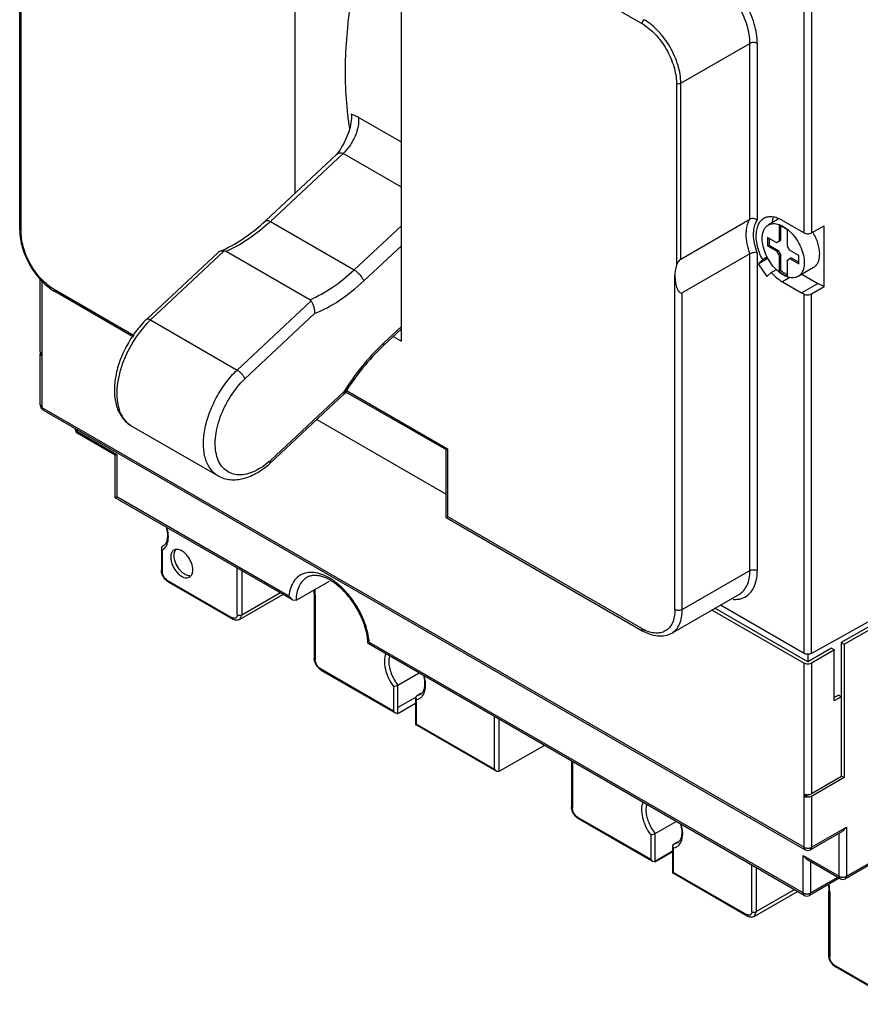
# Model space of a CAD drawing. Header units: millimetres. Extents: x 20 to 157, y 25 to 223.
# Tile 1 of 6: x 20 to 101, y 25 to 119. Entities that reach past the tile are written whole.
import ezdxf

# ---------------------------------------------------------------- set-up
doc = ezdxf.new("R2010")
doc.units = ezdxf.units.MM
doc.header["$LTSCALE"] = 16.09879
doc.layers.get('0').update_dxf_attribs({"linetype": 'CONTINUOUS'})

msp = doc.modelspace()

# ---------------------------------------------------------------- linework, layer by layer
at = {"color": 7, "linetype": 'Continuous'}
for p, q in [((23.667, 151.656), (80.198, 119.019)), ((46.806, 131.823), (46.806, 102.669)), ((20.488, 98.915), (20.488, 131.063)), ((20.341, 99.118), (20.341, 129.851)), ((57.059, 88.431), (57.059, 125.903)), ((95.809, 98.86), (95.809, 123.669)), ((96.516, 123.669), (96.516, 98.86)), ((83.943, 113.269), (90.59, 117.106)), ((90.59, 100.18), (90.59, 117.106)), ((91.297, 117.106), (91.297, 100.077)), ((83.518, 113.267), (83.518, 95.748)), ((83.943, 96.343), (83.943, 113.269)), ((57.059, 107.592), (52.934, 109.974)), ((43.986, 100.028), (50.806, 106.413)), ((51.455, 106.506), (44.459, 99.957)), ((51.156, 106.847), (50.806, 106.413)), ((57.059, 103.271), (51.455, 106.506)), ((44.459, 99.957), (52.52, 95.303)), ((52.52, 95.303), (57.059, 99.552)), ((83.943, 96.343), (90.59, 100.18)), ((93.309, 100.175), (92.363, 99.629)), ((93.395, 99.593), (93.395, 98.056)), ((93.537, 99.533), (93.537, 98.137)), ((93.723, 100.064), (95.809, 98.86)), ((96.516, 98.86), (97.718, 99.554)), ((97.718, 93.691), (97.718, 99.554)), ((20.488, 98.914), (20.341, 99.118)), ((94.191, 97.596), (94.191, 99.133)), ((53.437, 94.236), (57.059, 97.627)), ((93.181, 97.913), (92.291, 98.427)), ((92.291, 98.427), (92.291, 97.61)), ((92.291, 97.61), (92.432, 97.692)), ((92.432, 98.345), (92.432, 97.692)), ((92.432, 97.692), (93.322, 97.178)), ((93.322, 97.994), (93.181, 97.913)), ((93.395, 98.056), (93.537, 98.137)), ((32.538, 90.544), (39.42, 96.986)), ((40.024, 97.139), (32.914, 90.484)), ((39.592, 97.095), (40.024, 97.139)), ((48.258, 92.434), (40.197, 97.088)), ((90.59, 96.841), (84.084, 93.085)), ((90.59, 66.361), (90.59, 96.841)), ((91.297, 96.944), (91.297, 66.358)), ((92.291, 97.61), (93.181, 97.096)), ((93.181, 97.096), (93.322, 97.178)), ((93.537, 96.787), (93.395, 96.705)), ((93.395, 96.705), (93.395, 95.168)), ((93.537, 96.787), (93.537, 95.25)), ((95.296, 96.692), (94.406, 97.206)), ((95.296, 95.875), (95.296, 96.692)), ((91.384, 95.894), (92.346, 96.45)), ((91.793, 96.285), (91.384, 95.894)), ((91.384, 95.894), (92.231, 94.668)), ((92.268, 96.559), (91.793, 96.285)), ((94.191, 94.709), (94.191, 96.246)), ((94.547, 96.471), (94.406, 96.389)), ((94.406, 96.389), (95.296, 95.875)), ((94.547, 96.471), (95.296, 96.038)), ((92.231, 94.668), (92.64, 95.059)), ((92.64, 95.059), (93.133, 95.343)), ((93.395, 95.168), (93.537, 95.25)), ((96.709, 95.53), (95.224, 94.673)), ((95.581, 94.879), (97.121, 93.99)), ((22.317, 87.423), (22.317, 94.417)), ((22.464, 94.263), (22.464, 82.073)), ((83.377, 62.606), (83.377, 94.755)), ((94.437, 94.569), (93.723, 94.156)), ((93.723, 94.156), (95.566, 93.092)), ((95.566, 93.092), (97.121, 93.99)), ((97.718, 93.691), (97.121, 93.99)), ((23.77, 93.18), (23.666, 93.409)), ((31.369, 88.962), (23.667, 93.408)), ((31.281, 88.843), (23.77, 93.18)), ((84.084, 62.605), (84.084, 93.085)), ((95.809, 92.97), (95.566, 93.092)), ((95.809, 58.389), (95.809, 92.97)), ((96.513, 58.382), (96.516, 92.997)), ((96.516, 92.997), (97.718, 93.691)), ((41.258, 85.667), (48.368, 92.322)), ((41.999, 84.82), (48.697, 91.091)), ((32.538, 90.544), (32.537, 90.542)), ((32.914, 90.484), (41.258, 85.667)), ((55.323, 87.999), (57.059, 89.624)), ((57.059, 89.863), (55.342, 88.256)), ((55.342, 88.256), (55.323, 87.999)), ((56.271, 88.886), (57.059, 88.431)), ((22.4, 87.019), (22.4, 87.264)), ((22.317, 82.277), (22.317, 87.178)), ((51.512, 83.551), (44.47, 76.959)), ((51.573, 83.37), (51.512, 83.551)), ((51.692, 83.58), (61.356, 78.001)), ((51.791, 83.692), (61.502, 78.086)), ((44.445, 76.696), (51.566, 83.362)), ((51.566, 83.362), (51.573, 83.37)), ((22.317, 82.277), (22.464, 82.073)), ((22.464, 82.073), (22.567, 81.844)), ((22.464, 82.073), (95.809, 39.728)), ((22.567, 81.844), (95.912, 39.499)), ((48.937, 80.901), (61.356, 73.731)), ((25.676, 79.973), (25.676, 80.049)), ((25.676, 79.973), (25.822, 79.768)), ((25.822, 79.973), (25.822, 79.768)), ((25.822, 79.768), (25.926, 79.54)), ((25.822, 79.768), (29.676, 77.544)), ((31.078, 80.305), (39.422, 75.488)), ((29.53, 77.459), (25.926, 79.54)), ((61.356, 78.001), (61.502, 78.086)), ((61.356, 71.48), (61.356, 78.001)), ((61.502, 78.086), (61.502, 71.565)), ((29.53, 77.459), (29.676, 77.544)), ((29.53, 73.377), (29.53, 77.459)), ((29.676, 77.544), (29.676, 73.461)), ((44.445, 76.696), (44.47, 76.959)), ((44.443, 76.694), (44.445, 76.696)), ((29.53, 73.377), (29.676, 73.461)), ((46.58, 63.533), (29.53, 73.377)), ((46.246, 63.895), (29.676, 73.461)), ((61.356, 71.48), (61.502, 71.565)), ((61.356, 71.48), (80.302, 60.542)), ((80.198, 60.771), (61.502, 71.565)), ((117.835, 70.084), (99.379, 59.428)), ((99.662, 59.265), (118.118, 69.92)), ((33.969, 68.524), (33.969, 66.4)), ((34.056, 68.677), (34.124, 68.716)), ((34.057, 68.678), (34.126, 68.714)), ((34.057, 68.327), (34.057, 66.278)), ((41.273, 62.112), (41.273, 66.597)), ((41.697, 66.352), (41.697, 62.112)), ((84.084, 62.605), (90.59, 66.361)), ((34.552, 65.42), (40.778, 61.826)), ((34.614, 65.283), (40.84, 61.689)), ((46.93, 63.5), (50.141, 65.353)), ((41.49, 61.654), (45.662, 64.063)), ((41.697, 62.112), (45.369, 64.232)), ((46.246, 63.895), (46.58, 63.533)), ((46.58, 63.533), (46.93, 63.5)), ((48.68, 64.112), (48.68, 57.907)), ((48.768, 63.99), (48.768, 57.784)), ((89.556, 64.075), (83.05, 60.319)), ((106.38, 63.878), (96.513, 58.382)), ((86.943, 62.567), (95.809, 57.448)), ((96.162, 57.571), (87.226, 62.73)), ((95.809, 58.389), (87.758, 63.037)), ((41.697, 62.112), (41.49, 61.654)), ((80.199, 60.77), (80.302, 60.542)), ((53.85, 59.335), (53.85, 59.336)), ((95.824, 35.102), (53.85, 59.335)), ((95.72, 35.331), (53.977, 59.431)), ((98.454, 58.894), (96.162, 57.571)), ((98.454, 58.894), (98.737, 58.731)), ((99.379, 59.428), (99.662, 59.265)), ((99.379, 59.428), (99.379, 54.223)), ((99.662, 59.265), (99.662, 46.446)), ((96.162, 58.306), (96.162, 57.571)), ((98.737, 58.731), (96.516, 57.448)), ((98.707, 58.55), (98.737, 58.731)), ((98.707, 53.815), (98.707, 58.55)), ((49.263, 56.927), (56.31, 52.859)), ((95.809, 39.728), (95.809, 57.448)), ((96.516, 57.448), (96.516, 44.874)), ((49.325, 56.79), (56.522, 52.635)), ((56.734, 55.337), (58.755, 56.504)), ((56.31, 55.2), (56.31, 52.859)), ((56.734, 53.183), (56.734, 55.337)), ((58.414, 54.153), (56.734, 53.183)), ((58.502, 54.316), (58.414, 54.153)), ((58.414, 54.153), (58.502, 53.935)), ((58.414, 54.153), (58.414, 51.542)), ((58.502, 54.316), (58.943, 54.571)), ((58.502, 54.316), (58.868, 54.429)), ((99.131, 54.386), (98.707, 54.141)), ((99.414, 54.223), (98.707, 53.815)), ((99.131, 54.386), (99.414, 54.223)), ((99.414, 46.548), (99.414, 54.223)), ((56.721, 52.621), (58.414, 53.598)), ((58.502, 51.593), (58.502, 53.935)), ((56.649, 52.594), (56.522, 52.634)), ((66.021, 47.252), (66.021, 52.308)), ((58.414, 51.542), (58.502, 51.593)), ((66.234, 47.028), (58.414, 51.542)), ((58.502, 51.593), (66.021, 47.252)), ((66.446, 52.063), (66.446, 47.007)), ((70.825, 49.535), (66.446, 47.007)), ((73.429, 48.032), (73.429, 43.618)), ((73.517, 47.981), (73.517, 43.496)), ((66.234, 47.028), (66.021, 47.252)), ((66.446, 47.007), (66.234, 47.028)), ((99.414, 46.548), (96.516, 44.874)), ((99.662, 46.446), (96.516, 44.629)), ((99.432, 46.579), (99.662, 46.446)), ((99.874, 36.934), (115.006, 45.67)), ((95.886, 44.838), (95.886, 44.593)), ((96.247, 44.801), (95.886, 44.593)), ((96.516, 44.629), (96.516, 39.728)), ((114.653, 45.297), (99.771, 36.705)), ((74.012, 42.639), (81.047, 38.577)), ((74.074, 42.501), (81.259, 38.353)), ((81.471, 41.055), (83.492, 42.222)), ((81.047, 40.919), (81.047, 38.577)), ((81.47, 38.372), (81.471, 41.055)), ((99.521, 41.294), (96.412, 39.499)), ((96.516, 39.728), (99.874, 41.667)), ((99.167, 36.934), (99.167, 41.09)), ((99.521, 41.294), (99.874, 41.667)), ((99.874, 41.667), (99.874, 36.934)), ((83.239, 40.035), (83.151, 39.871)), ((83.151, 39.871), (83.239, 39.653)), ((83.151, 39.871), (83.151, 37.261)), ((83.239, 40.035), (83.68, 40.289)), ((83.239, 40.035), (83.605, 40.148)), ((83.151, 39.342), (81.47, 38.372)), ((81.47, 38.333), (83.151, 39.303)), ((83.239, 37.312), (83.239, 39.653)), ((95.72, 38.924), (99.167, 36.934)), ((96.074, 38.551), (95.72, 38.924)), ((95.72, 35.331), (95.72, 38.924)), ((95.912, 39.499), (95.809, 39.728)), ((96.516, 39.728), (96.412, 39.499)), ((81.259, 38.353), (81.047, 38.577)), ((81.451, 38.323), (81.259, 38.353)), ((90.77, 33.535), (90.77, 38.02)), ((99.271, 36.705), (96.074, 38.551)), ((96.427, 38.347), (96.427, 35.331)), ((83.151, 37.261), (83.239, 37.312)), ((90.337, 33.112), (83.151, 37.261)), ((83.239, 37.312), (90.275, 33.249)), ((91.195, 37.775), (91.195, 33.535)), ((99.185, 36.754), (96.324, 35.102)), ((96.427, 35.331), (99.039, 36.839)), ((99.271, 36.705), (99.167, 36.934)), ((99.874, 36.934), (99.771, 36.705)), ((90.987, 33.077), (95.16, 35.486)), ((91.195, 33.535), (94.867, 35.655)), ((95.824, 35.102), (95.72, 35.331)), ((96.427, 35.331), (96.324, 35.102)), ((98.178, 29.33), (98.178, 35.535)), ((98.266, 35.413), (98.266, 29.207)), ((91.195, 33.535), (90.987, 33.077)), ((104.993, 24.752), (98.761, 28.35)), ((105.055, 24.615), (98.823, 28.213))]:
    msp.add_line(p, q, dxfattribs=at)
for centre, radius, start, end in [((83.258, 113.847), 31.587, 186.56475, 188.94068), ((31.571, 113.724), 18.859, 312.13368, 313.11143), ((93.463, 97.724), 0.338, 120.04439, 131.03697), ((94.772, 97.716), 1.707, 201.27605, 216.28192), ((94.913, 97.797), 1.707, 201.27605, 216.28192), ((92.815, 96.586), 1.707, 21.27605, 36.28192), ((94.124, 96.577), 0.338, 300.04439, 311.03697), ((95.937, 98.196), 4.014, 224.88395, 226.56805), ((95.064, 96.898), 2.231, 243.48107, 246.97476), ((39.563, 83.635), 9.545, 134.15292, 135.16258), ((69.223, 73.427), 20.312, 133.11037, 133.65693), ((22.564, 87.462), 0.256, 214.63992, 219.6003), ((22.817, 82.277), 0.5, 180, 240.00056), ((26.176, 79.973), 0.5, 180, 240.00056), ((39.354, 82.695), 7.686, 310.46514, 311.72853), ((33.601, 69.132), 0.925, 299.51316, 304.06659), ((33.578, 69.165), 0.965, 304.12935, 314.17656), ((43.063, 63.962), 5.706, 3.76876, 5.52159), ((43.652, 64.107), 5.028, 0.06328, 3.74107), ((43.273, 63.976), 5.495, 2.54164, 3.76366), ((43.574, 63.988), 5.194, 0.01635, 2.55394), ((41.011, 61.993), 0.233, 300.00746, 304.93303), ((45.092, 58.219), 8.997, 21.79059, 22.04012), ((82.225, 64.279), 4.051, 239.98292, 242.75368), ((58.311, 54.94), 1.023, 280.76874, 281.71232), ((58.318, 54.907), 0.99, 281.67769, 290.57506), ((83.047, 40.658), 1.023, 280.76874, 281.71232), ((83.055, 40.626), 0.99, 281.67769, 290.57506), ((96.162, 39.932), 0.5, 240.00056, 299.99985), ((99.521, 37.138), 0.5, 240.00056, 299.99985), ((96.074, 35.536), 0.5, 240.00056, 299.99985), ((93.204, 35.412), 5.062, 0.00541, 1.37234), ((90.509, 33.416), 0.233, 300.00746, 304.93303)]:
    msp.add_arc(centre, radius, start, end, dxfattribs=at)
for centre, major_axis, ratio, start_param, end_param in [((96.162, 93.174), (0.5, 0.027), 0.538163, -2.385055, -0.814258), ((56.727, 52.863), (0.156, 0.256), 0.562046, 3.593188, 3.9394), ((81.475, 38.574), (0.156, 0.256), 0.562046, -2.434533, -2.343785)]:
    msp.add_ellipse(centre, major_axis=major_axis, ratio=ratio, start_param=start_param, end_param=end_param, dxfattribs=at)
for points, knots in [([(53.455, 127.167), (52.877, 125.006), (51.989, 120.763), (51.65, 116.436), (51.65, 114.35)], [0, 0, 0, 0, 0.51753, 1, 1, 1, 1]), ([(90.589, 117.106), (90.59, 117.685), (90.372, 118.906), (89.616, 120.622), (88.508, 122.135), (87.559, 122.934), (87.058, 123.223)], [0, 0, 0, 0, 0.237237, 0.500002, 0.762766, 1, 1, 1, 1]), ([(91.297, 117.106), (91.297, 117.413), (91.24, 118.052), (90.935, 119.364), (90.226, 120.974), (89.187, 122.393), (88.203, 123.313), (87.678, 123.682), (87.412, 123.835)], [0, 0, 0, 0, 0.114223, 0.237553, 0.499992, 0.762435, 0.885772, 1, 1, 1, 1]), ([(80.198, 119.019), (80.669, 118.747), (81.562, 117.996), (82.603, 116.573), (83.315, 114.96), (83.519, 113.811), (83.518, 113.267)], [0, 0, 0, 0, 0.23723, 0.500006, 0.762779, 1, 1, 1, 1]), ([(80.411, 119.386), (80.348, 119.35), (80.248, 119.235), (80.199, 119.091), (80.199, 119.018)], [0, 0, 0, 0, 0.499989, 1, 1, 1, 1]), ([(83.943, 113.269), (83.943, 113.848), (83.726, 115.069), (82.969, 116.784), (81.861, 118.298), (80.912, 119.096), (80.411, 119.386)], [0, 0, 0, 0, 0.237237, 0.500002, 0.762765, 1, 1, 1, 1]), ([(91.297, 117.106), (91.246, 117.135), (91.13, 117.178), (90.943, 117.198), (90.756, 117.178), (90.64, 117.135), (90.59, 117.106)], [0, 0, 0, 0, 0.237219, 0.500001, 0.762782, 1, 1, 1, 1]), ([(51.65, 114.35), (51.65, 113.998), (51.668, 112.624), (51.761, 111.251), (51.878, 110.235)], [0, 0, 0, 0, 0.256038, 1, 1, 1, 1]), ([(83.518, 113.268), (83.581, 113.232), (83.731, 113.203), (83.88, 113.232), (83.943, 113.268)], [0, 0, 0, 0, 0.50001, 1, 1, 1, 1]), ([(52.236, 110.29), (52.265, 110.021), (52.236, 109.441), (51.932, 108.254), (51.486, 107.403), (51.156, 106.847)], [0, 0, 0, 0, 0.221733, 0.470181, 1, 1, 1, 1]), ([(52.934, 109.974), (52.963, 109.696), (52.92, 109.07), (52.627, 108.137), (52.131, 107.246), (51.69, 106.726), (51.455, 106.506)], [0, 0, 0, 0, 0.21642, 0.477304, 0.751046, 1, 1, 1, 1]), ([(52.934, 109.974), (52.875, 110.008), (52.651, 110.13), (52.415, 110.232), (52.236, 110.29)], [0, 0, 0, 0, 0.2643, 1, 1, 1, 1]), ([(50.806, 106.413), (50.889, 106.491), (51.051, 106.58), (51.288, 106.58), (51.402, 106.537), (51.455, 106.506)], [0, 0, 0, 0, 0.488257, 0.737025, 1, 1, 1, 1]), ([(39.592, 97.095), (40.362, 97.407), (41.922, 98.269), (43.301, 99.388), (43.986, 100.028)], [0, 0, 0, 0, 0.470093, 1, 1, 1, 1]), ([(44.222, 99.739), (43.596, 99.173), (42.326, 98.169), (40.905, 97.385), (40.197, 97.088)], [0, 0, 0, 0, 0.523741, 1, 1, 1, 1]), ([(43.986, 100.028), (44.007, 100.049), (44.07, 100.077), (44.184, 100.073), (44.318, 100.032), (44.41, 99.985), (44.459, 99.957)], [0, 0, 0, 0, 0.17428, 0.390053, 0.665893, 1, 1, 1, 1]), ([(90.236, 98.715), (90.236, 98.855), (90.261, 99.359), (90.399, 99.868), (90.59, 100.18)], [0, 0, 0, 0, 0.277058, 1, 1, 1, 1]), ([(91.297, 100.077), (91.201, 100.161), (90.962, 100.266), (90.694, 100.24), (90.59, 100.18)], [0, 0, 0, 0, 0.514507, 1, 1, 1, 1]), ([(90.943, 98.718), (90.943, 98.849), (90.968, 99.319), (91.107, 99.795), (91.297, 100.077)], [0, 0, 0, 0, 0.278909, 1, 1, 1, 1]), ([(91.914, 100.243), (91.794, 100.174), (91.571, 99.987), (91.333, 99.598), (91.192, 99.119), (91.164, 98.77), (91.164, 98.587)], [0, 0, 0, 0, 0.217783, 0.45091, 0.710297, 1, 1, 1, 1]), ([(91.77, 98.319), (91.77, 98.464), (91.792, 98.739), (91.904, 99.118), (92.092, 99.426), (92.268, 99.574), (92.363, 99.628)], [0, 0, 0, 0, 0.289545, 0.549137, 0.782278, 1, 1, 1, 1]), ([(93.723, 100.064), (93.564, 100.156), (93.248, 100.306), (92.763, 100.423), (92.307, 100.412), (92.033, 100.312), (91.914, 100.243)], [0, 0, 0, 0, 0.289702, 0.549088, 0.782216, 1, 1, 1, 1]), ([(92.363, 99.628), (92.433, 99.669), (92.589, 99.734), (92.943, 99.786), (93.443, 99.688), (94.033, 99.365), (94.599, 98.864), (95.099, 98.224), (95.493, 97.497), (95.748, 96.742), (95.816, 96.227), (95.816, 95.983)], [0, 0, 0, 0, 0.042876, 0.087523, 0.186923, 0.304234, 0.437954, 0.582356, 0.729567, 0.871258, 1, 1, 1, 1]), ([(92.756, 99.957), (92.761, 99.992), (92.785, 100.125), (92.821, 100.256), (92.854, 100.351)], [0, 0, 0, 0, 0.258756, 1, 1, 1, 1]), ([(94.191, 99.133), (94.127, 99.186), (93.882, 99.371), (93.608, 99.521), (93.395, 99.593)], [0, 0, 0, 0, 0.26921, 1, 1, 1, 1]), ([(20.341, 99.118), (20.341, 98.551), (20.548, 97.365), (21.03, 96.27), (21.339, 95.735)], [0, 0, 0, 0, 0.478292, 1, 1, 1, 1]), ([(21.419, 95.781), (21.13, 96.281), (20.683, 97.295), (20.488, 98.393), (20.488, 98.915)], [0, 0, 0, 0, 0.525579, 1, 1, 1, 1]), ([(90.59, 96.841), (90.478, 97.154), (90.305, 97.771), (90.236, 98.41), (90.236, 98.715)], [0, 0, 0, 0, 0.521566, 1, 1, 1, 1]), ([(91.297, 96.944), (91.185, 97.24), (91.012, 97.823), (90.943, 98.429), (90.943, 98.718)], [0, 0, 0, 0, 0.522362, 1, 1, 1, 1]), ([(91.164, 98.587), (91.164, 98.207), (91.294, 97.405), (91.597, 96.657), (91.793, 96.285)], [0, 0, 0, 0, 0.474657, 1, 1, 1, 1]), ([(95.809, 98.86), (95.859, 98.831), (95.975, 98.788), (96.162, 98.768), (96.349, 98.788), (96.465, 98.831), (96.516, 98.86)], [0, 0, 0, 0, 0.237244, 0.500001, 0.762757, 1, 1, 1, 1]), ([(97.301, 96.84), (97.301, 97.193), (97.161, 97.935), (96.845, 98.615), (96.641, 98.947)], [0, 0, 0, 0, 0.474606, 1, 1, 1, 1]), ([(93.093, 95.364), (92.894, 95.563), (92.531, 96.009), (92.115, 96.754), (91.843, 97.533), (91.77, 98.066), (91.77, 98.319)], [0, 0, 0, 0, 0.255411, 0.517516, 0.770447, 1, 1, 1, 1]), ([(39.42, 96.986), (39.457, 97.021), (39.514, 97.06), (39.576, 97.088), (39.592, 97.095)], [0, 0, 0, 0, 0.745342, 1, 1, 1, 1]), ([(40.024, 97.139), (40.04, 97.138), (40.1, 97.129), (40.159, 97.11), (40.197, 97.088)], [0, 0, 0, 0, 0.263087, 1, 1, 1, 1]), ([(91.297, 96.944), (91.245, 96.958), (91.127, 96.972), (90.944, 96.96), (90.759, 96.919), (90.641, 96.871), (90.59, 96.841)], [0, 0, 0, 0, 0.22107, 0.482314, 0.7536, 1, 1, 1, 1]), ([(96.709, 95.531), (96.803, 95.585), (96.98, 95.733), (97.168, 96.041), (97.279, 96.42), (97.301, 96.695), (97.301, 96.84)], [0, 0, 0, 0, 0.217724, 0.450873, 0.710468, 1, 1, 1, 1]), ([(21.339, 95.735), (21.648, 95.2), (22.355, 94.235), (23.279, 93.463), (23.77, 93.18)], [0, 0, 0, 0, 0.521717, 1, 1, 1, 1]), ([(23.667, 93.408), (23.216, 93.669), (22.361, 94.387), (21.707, 95.281), (21.419, 95.781)], [0, 0, 0, 0, 0.474417, 1, 1, 1, 1]), ([(83.518, 95.748), (83.495, 95.673), (83.408, 95.349), (83.377, 95.011), (83.377, 94.755)], [0, 0, 0, 0, 0.23463, 1, 1, 1, 1]), ([(83.943, 96.343), (83.912, 96.325), (83.854, 96.279), (83.756, 96.182), (83.627, 96.014), (83.552, 95.853), (83.518, 95.748)], [0, 0, 0, 0, 0.145142, 0.293268, 0.555021, 1, 1, 1, 1]), ([(95.816, 95.983), (95.816, 95.838), (95.794, 95.562), (95.683, 95.183), (95.495, 94.876), (95.318, 94.728), (95.224, 94.673)], [0, 0, 0, 0, 0.289545, 0.549137, 0.782278, 1, 1, 1, 1]), ([(48.258, 92.434), (49.012, 92.75), (50.522, 93.597), (51.862, 94.687), (52.52, 95.303)], [0, 0, 0, 0, 0.475224, 1, 1, 1, 1]), ([(52.52, 95.303), (52.622, 95.244), (52.822, 95.096), (53.085, 94.831), (53.3, 94.542), (53.405, 94.336), (53.437, 94.236)], [0, 0, 0, 0, 0.246959, 0.518979, 0.78092, 1, 1, 1, 1]), ([(92.64, 95.059), (92.723, 94.966), (93.049, 94.626), (93.423, 94.329), (93.723, 94.156)], [0, 0, 0, 0, 0.264882, 1, 1, 1, 1]), ([(95.224, 94.673), (95.158, 94.635), (95.015, 94.574), (94.691, 94.518), (94.232, 94.587), (93.684, 94.853), (93.344, 95.124), (93.177, 95.282)], [0, 0, 0, 0, 0.099824, 0.203232, 0.430887, 0.696819, 1, 1, 1, 1]), ([(93.395, 95.168), (93.46, 95.116), (93.704, 94.931), (93.978, 94.781), (94.191, 94.709)], [0, 0, 0, 0, 0.26921, 1, 1, 1, 1]), ([(94.068, 94.902), (94.023, 94.924), (93.836, 95.025), (93.662, 95.148), (93.537, 95.25)], [0, 0, 0, 0, 0.238156, 1, 1, 1, 1]), ([(48.697, 91.091), (49.535, 91.426), (51.219, 92.348), (52.706, 93.552), (53.437, 94.236)], [0, 0, 0, 0, 0.474036, 1, 1, 1, 1]), ([(83.377, 94.755), (83.377, 94.592), (83.391, 94.345), (83.439, 94.016), (83.496, 93.766), (83.564, 93.562), (83.636, 93.406), (83.699, 93.295), (83.774, 93.195), (83.863, 93.111), (83.953, 93.066), (84.031, 93.063), (84.068, 93.076), (84.084, 93.085)], [0, 0, 0, 0, 0.245139, 0.372355, 0.501509, 0.631424, 0.696197, 0.760404, 0.823521, 0.884691, 0.942766, 0.971098, 1, 1, 1, 1]), ([(48.258, 92.434), (48.27, 92.427), (48.314, 92.398), (48.349, 92.356), (48.368, 92.322)], [0, 0, 0, 0, 0.263299, 1, 1, 1, 1]), ([(48.368, 92.322), (48.414, 92.237), (48.511, 92.052), (48.631, 91.75), (48.706, 91.422), (48.711, 91.197), (48.697, 91.091)], [0, 0, 0, 0, 0.224177, 0.484502, 0.750888, 1, 1, 1, 1]), ([(32.537, 90.542), (32.153, 90.17), (31.439, 89.345), (30.566, 87.961), (29.91, 86.476), (29.51, 84.971), (29.396, 83.521), (29.591, 82.191), (30.051, 81.23), (30.59, 80.635), (30.909, 80.403), (31.078, 80.305)], [0, 0, 0, 0, 0.138068, 0.280205, 0.421092, 0.555689, 0.680371, 0.794076, 0.899018, 0.949644, 1, 1, 1, 1]), ([(32.795, 90.366), (32.184, 89.752), (31.378, 88.699), (30.561, 87.158), (30.089, 85.955), (29.783, 84.758), (29.618, 83.311), (29.741, 82.235), (29.988, 81.624)], [0, 0, 0, 0, 0.270759, 0.409076, 0.544509, 0.673715, 0.793912, 1, 1, 1, 1]), ([(32.914, 90.484), (32.875, 90.507), (32.802, 90.544), (32.695, 90.577), (32.605, 90.582), (32.555, 90.559), (32.538, 90.544)], [0, 0, 0, 0, 0.336345, 0.613264, 0.828383, 1, 1, 1, 1]), ([(22.317, 87.423), (22.317, 87.414), (22.32, 87.376), (22.337, 87.34), (22.353, 87.316)], [0, 0, 0, 0, 0.24081, 1, 1, 1, 1]), ([(22.317, 87.178), (22.317, 87.202), (22.324, 87.235), (22.339, 87.264), (22.344, 87.271)], [0, 0, 0, 0, 0.737977, 1, 1, 1, 1]), ([(22.394, 87.332), (22.399, 87.337), (22.421, 87.356), (22.445, 87.372), (22.464, 87.382)], [0, 0, 0, 0, 0.239688, 1, 1, 1, 1]), ([(55.201, 88.123), (54.504, 87.458), (53.178, 86.003), (52.041, 84.398), (51.512, 83.551)], [0, 0, 0, 0, 0.490961, 1, 1, 1, 1]), ([(55.323, 87.999), (54.612, 87.333), (53.259, 85.863), (52.107, 84.233), (51.573, 83.37)], [0, 0, 0, 0, 0.489635, 1, 1, 1, 1]), ([(22.4, 87.019), (22.375, 87.041), (22.334, 87.088), (22.317, 87.15), (22.317, 87.178)], [0, 0, 0, 0, 0.532228, 1, 1, 1, 1]), ([(39.422, 75.488), (39.279, 75.571), (39.006, 75.772), (38.536, 76.306), (38.133, 77.212), (37.973, 78.502), (38.111, 79.956), (38.537, 81.491), (39.224, 83.015), (40.129, 84.437), (40.864, 85.285), (41.258, 85.667)], [0, 0, 0, 0, 0.04306, 0.087455, 0.184136, 0.295798, 0.422843, 0.562266, 0.709018, 0.857003, 1, 1, 1, 1]), ([(41.258, 85.667), (41.34, 85.62), (41.5, 85.501), (41.712, 85.291), (41.886, 85.063), (41.973, 84.899), (41.999, 84.82)], [0, 0, 0, 0, 0.24739, 0.519809, 0.781718, 1, 1, 1, 1]), ([(39.311, 77.356), (39.236, 77.623), (39.141, 78.206), (39.156, 79.13), (39.319, 80.119), (39.729, 81.496), (40.55, 83.147), (41.476, 84.312), (41.999, 84.82)], [0, 0, 0, 0, 0.101119, 0.213105, 0.334802, 0.464254, 0.734695, 1, 1, 1, 1]), ([(29.988, 81.624), (30.101, 81.345), (30.389, 80.832), (30.837, 80.444), (31.078, 80.306)], [0, 0, 0, 0, 0.519515, 1, 1, 1, 1]), ([(44.342, 76.847), (44.091, 76.633), (43.583, 76.253), (42.781, 75.83), (41.994, 75.592), (41.248, 75.551), (40.57, 75.72), (39.997, 76.098), (39.561, 76.66), (39.38, 77.113), (39.311, 77.356)], [0, 0, 0, 0, 0.15945, 0.305019, 0.435793, 0.553284, 0.661602, 0.767411, 0.878296, 1, 1, 1, 1]), ([(39.422, 75.488), (39.6, 75.385), (39.982, 75.218), (40.6, 75.096), (41.244, 75.098), (42.137, 75.261), (43.259, 75.752), (44.057, 76.349), (44.443, 76.694)], [0, 0, 0, 0, 0.112066, 0.225079, 0.341019, 0.461034, 0.717565, 1, 1, 1, 1]), ([(34.43, 70.567), (34.49, 70.355), (34.568, 69.954), (34.555, 69.465), (34.467, 69.142), (34.356, 68.907), (34.224, 68.77), (34.126, 68.714)], [0, 0, 0, 0, 0.330253, 0.609901, 0.727449, 0.829923, 1, 1, 1, 1]), ([(34.624, 69.941), (34.619, 69.987), (34.593, 70.178), (34.551, 70.366), (34.512, 70.507)], [0, 0, 0, 0, 0.241868, 1, 1, 1, 1]), ([(34.419, 68.686), (34.443, 68.725), (34.536, 68.899), (34.59, 69.093), (34.615, 69.241)], [0, 0, 0, 0, 0.23462, 1, 1, 1, 1]), ([(34.615, 69.241), (34.623, 69.296), (34.651, 69.528), (34.644, 69.764), (34.624, 69.941)], [0, 0, 0, 0, 0.235794, 1, 1, 1, 1]), ([(33.978, 68.461), (33.981, 68.449), (33.999, 68.4), (34.029, 68.356), (34.057, 68.327)], [0, 0, 0, 0, 0.239701, 1, 1, 1, 1]), ([(34.056, 68.677), (34.047, 68.672), (34.014, 68.65), (33.99, 68.616), (33.98, 68.588)], [0, 0, 0, 0, 0.257342, 1, 1, 1, 1]), ([(34.25, 68.473), (34.266, 68.488), (34.329, 68.554), (34.383, 68.627), (34.419, 68.686)], [0, 0, 0, 0, 0.244624, 1, 1, 1, 1]), ([(35.184, 68.33), (35.134, 68.301), (35.042, 68.224), (34.943, 68.062), (34.885, 67.864), (34.873, 67.719), (34.873, 67.643)], [0, 0, 0, 0, 0.217691, 0.450887, 0.710621, 1, 1, 1, 1]), ([(36.995, 66.419), (36.995, 66.547), (36.959, 66.816), (36.825, 67.212), (36.618, 67.594), (36.356, 67.929), (36.06, 68.192), (35.75, 68.361), (35.447, 68.422), (35.259, 68.373), (35.184, 68.33)], [0, 0, 0, 0, 0.128797, 0.270605, 0.41788, 0.562376, 0.696192, 0.81359, 0.913066, 1, 1, 1, 1]), ([(35.191, 67.827), (35.191, 67.882), (35.202, 68.074), (35.265, 68.271), (35.351, 68.381)], [0, 0, 0, 0, 0.281197, 1, 1, 1, 1]), ([(34.873, 67.643), (34.873, 67.515), (34.909, 67.246), (35.043, 66.85), (35.249, 66.468), (35.511, 66.133), (35.808, 65.87), (36.118, 65.701), (36.421, 65.64), (36.609, 65.689), (36.684, 65.732)], [0, 0, 0, 0, 0.128797, 0.270605, 0.41788, 0.562376, 0.696192, 0.81359, 0.913066, 1, 1, 1, 1]), ([(36.699, 65.846), (36.516, 65.854), (36.229, 65.979), (35.909, 66.241), (35.59, 66.603), (35.299, 67.128), (35.191, 67.601), (35.191, 67.827)], [0, 0, 0, 0, 0.20643, 0.331607, 0.466914, 0.746011, 1, 1, 1, 1]), ([(34.614, 65.283), (34.52, 65.337), (34.345, 65.482), (34.143, 65.756), (34.006, 66.068), (33.969, 66.292), (33.969, 66.4)], [0, 0, 0, 0, 0.242755, 0.500023, 0.757264, 1, 1, 1, 1]), ([(33.969, 66.4), (33.969, 66.377), (33.989, 66.325), (34.032, 66.292), (34.057, 66.278)], [0, 0, 0, 0, 0.449276, 1, 1, 1, 1]), ([(36.684, 65.732), (36.733, 65.761), (36.826, 65.838), (36.925, 66), (36.983, 66.198), (36.995, 66.343), (36.995, 66.419)], [0, 0, 0, 0, 0.217691, 0.450887, 0.710621, 1, 1, 1, 1]), ([(89.556, 64.075), (89.72, 64.17), (90.028, 64.429), (90.356, 64.966), (90.551, 65.627), (90.589, 66.108), (90.59, 66.361)], [0, 0, 0, 0, 0.217714, 0.450947, 0.710302, 1, 1, 1, 1]), ([(89.771, 63.678), (90.003, 63.749), (90.453, 63.989), (90.949, 64.61), (91.241, 65.429), (91.297, 66.036), (91.297, 66.358)], [0, 0, 0, 0, 0.22023, 0.449834, 0.706995, 1, 1, 1, 1]), ([(90.59, 66.361), (90.64, 66.39), (90.756, 66.432), (90.943, 66.453), (91.13, 66.432), (91.246, 66.39), (91.297, 66.361)], [0, 0, 0, 0, 0.23722, 0.500003, 0.762784, 1, 1, 1, 1]), ([(34.202, 65.79), (34.179, 65.829), (34.102, 65.982), (34.057, 66.153), (34.057, 66.278)], [0, 0, 0, 0, 0.26704, 1, 1, 1, 1]), ([(34.552, 65.42), (34.518, 65.44), (34.378, 65.539), (34.267, 65.676), (34.202, 65.79)], [0, 0, 0, 0, 0.228786, 1, 1, 1, 1]), ([(34.552, 65.42), (34.552, 65.411), (34.553, 65.376), (34.563, 65.34), (34.577, 65.318)], [0, 0, 0, 0, 0.276112, 1, 1, 1, 1]), ([(47.961, 66.156), (47.732, 66.113), (47.281, 65.943), (46.742, 65.434), (46.383, 64.726), (46.275, 64.184), (46.246, 63.895)], [0, 0, 0, 0, 0.229622, 0.461106, 0.714065, 1, 1, 1, 1]), ([(47.965, 65.707), (47.804, 65.614), (47.503, 65.364), (47.178, 64.847), (46.98, 64.209), (46.935, 63.744), (46.93, 63.5)], [0, 0, 0, 0, 0.218894, 0.452497, 0.711459, 1, 1, 1, 1]), ([(53.432, 61.595), (53.157, 62.274), (52.624, 63.242), (51.724, 64.361), (50.989, 65.072), (50.218, 65.63), (49.44, 66.014), (48.683, 66.208), (48.187, 66.199), (47.961, 66.156)], [0, 0, 0, 0, 0.289744, 0.432048, 0.567551, 0.693251, 0.807166, 0.908847, 1, 1, 1, 1]), ([(53.85, 59.336), (53.832, 59.767), (53.68, 60.672), (53.199, 61.996), (52.484, 63.267), (51.595, 64.378), (50.613, 65.234), (49.746, 65.706), (49.091, 65.879), (48.666, 65.912), (48.287, 65.857), (48.064, 65.764), (47.965, 65.707)], [0, 0, 0, 0, 0.133499, 0.280838, 0.433411, 0.582033, 0.717933, 0.833823, 0.88293, 0.926243, 0.964676, 1, 1, 1, 1]), ([(48.768, 63.99), (48.743, 64.004), (48.701, 64.037), (48.68, 64.089), (48.68, 64.112)], [0, 0, 0, 0, 0.550026, 1, 1, 1, 1]), ([(88.964, 63.595), (88.997, 63.593), (89.127, 63.586), (89.259, 63.589), (89.356, 63.597)], [0, 0, 0, 0, 0.255477, 1, 1, 1, 1]), ([(89.356, 63.597), (89.391, 63.601), (89.532, 63.617), (89.671, 63.647), (89.771, 63.678)], [0, 0, 0, 0, 0.254634, 1, 1, 1, 1]), ([(83.377, 62.606), (83.377, 62.378), (83.343, 61.945), (83.167, 61.35), (82.872, 60.867), (82.595, 60.633), (82.446, 60.548)], [0, 0, 0, 0, 0.289705, 0.549062, 0.782294, 1, 1, 1, 1]), ([(83.05, 60.319), (83.215, 60.414), (83.523, 60.673), (83.851, 61.21), (84.046, 61.871), (84.084, 62.352), (84.084, 62.605)], [0, 0, 0, 0, 0.217692, 0.450916, 0.710283, 1, 1, 1, 1]), ([(84.084, 62.605), (84.034, 62.577), (83.917, 62.534), (83.731, 62.514), (83.544, 62.534), (83.427, 62.577), (83.377, 62.606)], [0, 0, 0, 0, 0.237219, 0.500002, 0.762783, 1, 1, 1, 1]), ([(40.84, 61.689), (40.819, 61.7), (40.785, 61.744), (40.778, 61.797), (40.778, 61.826)], [0, 0, 0, 0, 0.449976, 1, 1, 1, 1]), ([(41.49, 61.654), (41.441, 61.626), (41.334, 61.585), (41.106, 61.572), (40.939, 61.631), (40.84, 61.689)], [0, 0, 0, 0, 0.247945, 0.495152, 1, 1, 1, 1]), ([(41.128, 61.791), (41.09, 61.77), (40.996, 61.747), (40.903, 61.77), (40.857, 61.788)], [0, 0, 0, 0, 0.462646, 1, 1, 1, 1]), ([(41.273, 62.112), (41.273, 62.049), (41.258, 61.932), (41.187, 61.832), (41.144, 61.802)], [0, 0, 0, 0, 0.548938, 1, 1, 1, 1]), ([(41.273, 62.112), (41.336, 62.075), (41.485, 62.047), (41.634, 62.075), (41.697, 62.112)], [0, 0, 0, 0, 0.500001, 1, 1, 1, 1]), ([(53.977, 59.431), (53.962, 59.604), (53.864, 60.33), (53.654, 61.04), (53.446, 61.559)], [0, 0, 0, 0, 0.236918, 1, 1, 1, 1]), ([(82.446, 60.548), (82.309, 60.468), (81.995, 60.35), (81.475, 60.32), (80.919, 60.429), (80.554, 60.582), (80.37, 60.677)], [0, 0, 0, 0, 0.220667, 0.45518, 0.713295, 1, 1, 1, 1]), ([(83.05, 60.319), (82.857, 60.207), (82.423, 60.047), (81.717, 60.023), (80.992, 60.191), (80.53, 60.41), (80.302, 60.542)], [0, 0, 0, 0, 0.23221, 0.47125, 0.725857, 1, 1, 1, 1]), ([(53.85, 59.336), (53.85, 59.337), (53.854, 59.34), (53.86, 59.346), (53.871, 59.354), (53.893, 59.37), (53.929, 59.396), (53.96, 59.418), (53.977, 59.431)], [0, 0, 0, 0, 0.023359, 0.079616, 0.16697, 0.28317, 0.594003, 1, 1, 1, 1]), ([(49.325, 56.79), (49.231, 56.844), (49.056, 56.988), (48.854, 57.263), (48.717, 57.575), (48.68, 57.798), (48.68, 57.907)], [0, 0, 0, 0, 0.242755, 0.500023, 0.757264, 1, 1, 1, 1]), ([(48.692, 57.858), (48.696, 57.851), (48.715, 57.821), (48.744, 57.798), (48.768, 57.784)], [0, 0, 0, 0, 0.22662, 1, 1, 1, 1]), ([(55.565, 58.377), (55.475, 58.165), (55.388, 57.653), (55.493, 56.842), (55.799, 55.992), (56.121, 55.454), (56.31, 55.2)], [0, 0, 0, 0, 0.204602, 0.448157, 0.719602, 1, 1, 1, 1]), ([(55.927, 58.166), (55.914, 58.125), (55.867, 57.944), (55.85, 57.757), (55.85, 57.615)], [0, 0, 0, 0, 0.235358, 1, 1, 1, 1]), ([(96.513, 58.388), (96.462, 58.359), (96.346, 58.317), (96.16, 58.298), (95.974, 58.318), (95.858, 58.36), (95.809, 58.389)], [0, 0, 0, 0, 0.237886, 0.500592, 0.762942, 1, 1, 1, 1]), ([(48.913, 57.296), (48.89, 57.336), (48.813, 57.488), (48.768, 57.659), (48.768, 57.784)], [0, 0, 0, 0, 0.26704, 1, 1, 1, 1]), ([(49.263, 56.927), (49.229, 56.947), (49.089, 57.045), (48.979, 57.182), (48.913, 57.296)], [0, 0, 0, 0, 0.228786, 1, 1, 1, 1]), ([(49.263, 56.927), (49.263, 56.917), (49.265, 56.882), (49.275, 56.846), (49.289, 56.825)], [0, 0, 0, 0, 0.276112, 1, 1, 1, 1]), ([(55.85, 57.615), (55.85, 57.426), (55.897, 57.03), (56.138, 56.237), (56.464, 55.673), (56.734, 55.337)], [0, 0, 0, 0, 0.228316, 0.478262, 1, 1, 1, 1]), ([(96.516, 57.448), (96.465, 57.419), (96.349, 57.377), (96.162, 57.357), (95.975, 57.377), (95.859, 57.419), (95.809, 57.448)], [0, 0, 0, 0, 0.237243, 0.499999, 0.762756, 1, 1, 1, 1]), ([(59.173, 56.28), (59.233, 56.069), (59.31, 55.668), (59.298, 55.179), (59.209, 54.857), (59.098, 54.622), (58.966, 54.486), (58.868, 54.429)], [0, 0, 0, 0, 0.330213, 0.609849, 0.72739, 0.829891, 1, 1, 1, 1]), ([(59.09, 54.297), (59.269, 54.529), (59.403, 55.016), (59.379, 55.682), (59.303, 56.052), (59.249, 56.241)], [0, 0, 0, 0, 0.438377, 0.705526, 1, 1, 1, 1]), ([(56.734, 55.337), (56.664, 55.296), (56.525, 55.241), (56.379, 55.203), (56.31, 55.2)], [0, 0, 0, 0, 0.538713, 1, 1, 1, 1]), ([(58.961, 54.159), (58.996, 54.19), (59.04, 54.236), (59.08, 54.285), (59.09, 54.297)], [0, 0, 0, 0, 0.746334, 1, 1, 1, 1]), ([(56.734, 53.183), (56.72, 53.14), (56.695, 53.054), (56.686, 52.965), (56.681, 52.923)], [0, 0, 0, 0, 0.518045, 1, 1, 1, 1]), ([(56.681, 52.923), (56.678, 52.895), (56.666, 52.786), (56.656, 52.676), (56.649, 52.594)], [0, 0, 0, 0, 0.251927, 1, 1, 1, 1]), ([(95.886, 44.838), (95.989, 44.799), (96.208, 44.772), (96.425, 44.822), (96.516, 44.874)], [0, 0, 0, 0, 0.51147, 1, 1, 1, 1]), ([(96.323, 44.56), (96.286, 44.553), (96.141, 44.535), (95.989, 44.554), (95.886, 44.593)], [0, 0, 0, 0, 0.254064, 1, 1, 1, 1]), ([(96.516, 44.629), (96.502, 44.621), (96.441, 44.59), (96.374, 44.57), (96.323, 44.56)], [0, 0, 0, 0, 0.232799, 1, 1, 1, 1]), ([(74.074, 42.501), (73.98, 42.555), (73.805, 42.7), (73.603, 42.974), (73.466, 43.286), (73.429, 43.51), (73.429, 43.618)], [0, 0, 0, 0, 0.242755, 0.500023, 0.757264, 1, 1, 1, 1]), ([(80.302, 44.096), (80.211, 43.884), (80.125, 43.372), (80.229, 42.56), (80.536, 41.71), (80.858, 41.173), (81.047, 40.919)], [0, 0, 0, 0, 0.204602, 0.448157, 0.719602, 1, 1, 1, 1]), ([(80.664, 43.885), (80.651, 43.843), (80.604, 43.663), (80.587, 43.476), (80.587, 43.333)], [0, 0, 0, 0, 0.235358, 1, 1, 1, 1]), ([(73.441, 43.569), (73.445, 43.562), (73.464, 43.532), (73.493, 43.51), (73.517, 43.496)], [0, 0, 0, 0, 0.22662, 1, 1, 1, 1]), ([(73.662, 43.008), (73.639, 43.048), (73.562, 43.2), (73.517, 43.371), (73.517, 43.496)], [0, 0, 0, 0, 0.26704, 1, 1, 1, 1]), ([(74.012, 42.639), (73.978, 42.658), (73.838, 42.757), (73.728, 42.894), (73.662, 43.008)], [0, 0, 0, 0, 0.228786, 1, 1, 1, 1]), ([(80.587, 43.333), (80.587, 43.144), (80.634, 42.748), (80.875, 41.955), (81.201, 41.391), (81.471, 41.055)], [0, 0, 0, 0, 0.228316, 0.478262, 1, 1, 1, 1]), ([(74.012, 42.639), (74.012, 42.629), (74.014, 42.594), (74.024, 42.558), (74.037, 42.537)], [0, 0, 0, 0, 0.276112, 1, 1, 1, 1]), ([(83.91, 41.998), (83.97, 41.787), (84.047, 41.387), (84.034, 40.898), (83.946, 40.576), (83.835, 40.341), (83.703, 40.204), (83.605, 40.148)], [0, 0, 0, 0, 0.330213, 0.609849, 0.72739, 0.829891, 1, 1, 1, 1]), ([(83.827, 40.016), (84.006, 40.247), (84.14, 40.734), (84.116, 41.4), (84.04, 41.77), (83.986, 41.96)], [0, 0, 0, 0, 0.438377, 0.705526, 1, 1, 1, 1]), ([(81.471, 41.055), (81.401, 41.015), (81.262, 40.959), (81.115, 40.922), (81.047, 40.919)], [0, 0, 0, 0, 0.538713, 1, 1, 1, 1]), ([(83.698, 39.877), (83.733, 39.909), (83.777, 39.954), (83.817, 40.003), (83.827, 40.016)], [0, 0, 0, 0, 0.746334, 1, 1, 1, 1]), ([(95.809, 39.728), (95.818, 39.722), (95.861, 39.7), (95.906, 39.683), (95.942, 39.673)], [0, 0, 0, 0, 0.23644, 1, 1, 1, 1]), ([(95.942, 39.673), (95.959, 39.668), (96.031, 39.65), (96.106, 39.643), (96.162, 39.643)], [0, 0, 0, 0, 0.243047, 1, 1, 1, 1]), ([(96.162, 39.643), (96.181, 39.643), (96.255, 39.646), (96.329, 39.658), (96.382, 39.673)], [0, 0, 0, 0, 0.255502, 1, 1, 1, 1]), ([(96.382, 39.673), (96.394, 39.676), (96.44, 39.691), (96.485, 39.71), (96.516, 39.728)], [0, 0, 0, 0, 0.262956, 1, 1, 1, 1]), ([(81.47, 38.372), (81.468, 38.368), (81.457, 38.353), (81.454, 38.335), (81.451, 38.323)], [0, 0, 0, 0, 0.2627, 1, 1, 1, 1]), ([(98.15, 36.064), (98.154, 36.019), (98.17, 35.843), (98.178, 35.666), (98.178, 35.535)], [0, 0, 0, 0, 0.256419, 1, 1, 1, 1]), ([(98.264, 35.534), (98.263, 35.58), (98.256, 35.769), (98.239, 35.957), (98.222, 36.099)], [0, 0, 0, 0, 0.244437, 1, 1, 1, 1]), ([(99.167, 36.934), (99.177, 36.928), (99.22, 36.906), (99.265, 36.889), (99.301, 36.879)], [0, 0, 0, 0, 0.23644, 1, 1, 1, 1]), ([(99.301, 36.879), (99.318, 36.874), (99.39, 36.856), (99.465, 36.849), (99.521, 36.849)], [0, 0, 0, 0, 0.243047, 1, 1, 1, 1]), ([(99.521, 36.849), (99.54, 36.849), (99.614, 36.852), (99.688, 36.864), (99.741, 36.879)], [0, 0, 0, 0, 0.255502, 1, 1, 1, 1]), ([(99.741, 36.879), (99.753, 36.882), (99.799, 36.897), (99.844, 36.916), (99.874, 36.934)], [0, 0, 0, 0, 0.262956, 1, 1, 1, 1]), ([(95.72, 35.331), (95.73, 35.326), (95.773, 35.303), (95.818, 35.286), (95.853, 35.276)], [0, 0, 0, 0, 0.23644, 1, 1, 1, 1]), ([(95.853, 35.276), (95.871, 35.271), (95.943, 35.254), (96.017, 35.247), (96.074, 35.247)], [0, 0, 0, 0, 0.243047, 1, 1, 1, 1]), ([(96.074, 35.247), (96.093, 35.247), (96.167, 35.249), (96.241, 35.261), (96.294, 35.276)], [0, 0, 0, 0, 0.255502, 1, 1, 1, 1]), ([(96.294, 35.276), (96.306, 35.28), (96.352, 35.294), (96.396, 35.314), (96.427, 35.331)], [0, 0, 0, 0, 0.262956, 1, 1, 1, 1]), ([(98.266, 35.413), (98.241, 35.427), (98.198, 35.46), (98.178, 35.512), (98.178, 35.535)], [0, 0, 0, 0, 0.550026, 1, 1, 1, 1]), ([(90.337, 33.112), (90.317, 33.123), (90.282, 33.167), (90.275, 33.22), (90.275, 33.249)], [0, 0, 0, 0, 0.449976, 1, 1, 1, 1]), ([(90.625, 33.214), (90.588, 33.193), (90.493, 33.17), (90.401, 33.193), (90.354, 33.211)], [0, 0, 0, 0, 0.462646, 1, 1, 1, 1]), ([(90.77, 33.535), (90.77, 33.472), (90.755, 33.355), (90.685, 33.255), (90.642, 33.225)], [0, 0, 0, 0, 0.548938, 1, 1, 1, 1]), ([(90.77, 33.535), (90.833, 33.498), (90.982, 33.47), (91.132, 33.498), (91.195, 33.535)], [0, 0, 0, 0, 0.500001, 1, 1, 1, 1]), ([(90.987, 33.077), (90.939, 33.049), (90.832, 33.008), (90.604, 32.995), (90.436, 33.055), (90.337, 33.112)], [0, 0, 0, 0, 0.247945, 0.495152, 1, 1, 1, 1]), ([(98.823, 28.213), (98.729, 28.267), (98.554, 28.411), (98.352, 28.686), (98.215, 28.998), (98.178, 29.222), (98.178, 29.33)], [0, 0, 0, 0, 0.242755, 0.500023, 0.757264, 1, 1, 1, 1]), ([(98.19, 29.281), (98.194, 29.274), (98.213, 29.244), (98.242, 29.221), (98.266, 29.207)], [0, 0, 0, 0, 0.22662, 1, 1, 1, 1]), ([(98.411, 28.72), (98.388, 28.759), (98.311, 28.911), (98.266, 29.082), (98.266, 29.207)], [0, 0, 0, 0, 0.26704, 1, 1, 1, 1]), ([(98.761, 28.35), (98.727, 28.37), (98.587, 28.468), (98.476, 28.606), (98.411, 28.72)], [0, 0, 0, 0, 0.228786, 1, 1, 1, 1]), ([(98.761, 28.35), (98.761, 28.34), (98.762, 28.305), (98.773, 28.27), (98.786, 28.248)], [0, 0, 0, 0, 0.276112, 1, 1, 1, 1])]:
    msp.add_open_spline(points, degree=3, knots=knots, dxfattribs=at)
for points in [[(93.241, 97.979), (93.218, 97.96), (93.198, 97.937), (93.181, 97.913)], [(93.395, 98.056), (93.36, 98.048), (93.325, 98.035), (93.293, 98.017)], [(94.191, 96.246), (94.227, 96.254), (94.262, 96.267), (94.293, 96.285)], [(94.346, 96.322), (94.368, 96.342), (94.388, 96.365), (94.406, 96.389)], [(22.344, 87.271), (22.349, 87.281), (22.356, 87.29), (22.362, 87.298)], [(22.362, 87.298), (22.372, 87.31), (22.383, 87.322), (22.394, 87.332)], [(22.366, 87.299), (22.377, 87.286), (22.388, 87.275), (22.4, 87.264)], [(33.98, 68.588), (33.972, 68.568), (33.969, 68.546), (33.969, 68.524)], [(33.969, 68.524), (33.969, 68.503), (33.972, 68.481), (33.978, 68.461)], [(34.577, 65.318), (34.586, 65.304), (34.599, 65.292), (34.614, 65.283)], [(40.857, 61.788), (40.829, 61.798), (40.803, 61.811), (40.778, 61.826)], [(48.68, 57.907), (48.68, 57.89), (48.685, 57.873), (48.692, 57.858)], [(49.289, 56.825), (49.298, 56.811), (49.31, 56.798), (49.325, 56.79)], [(58.666, 53.981), (58.773, 54.021), (58.875, 54.083), (58.961, 54.159)], [(56.432, 52.702), (56.384, 52.748), (56.343, 52.801), (56.31, 52.859)], [(56.522, 52.635), (56.489, 52.653), (56.459, 52.677), (56.432, 52.702)], [(73.429, 43.618), (73.429, 43.602), (73.433, 43.584), (73.441, 43.569)], [(74.037, 42.537), (74.047, 42.522), (74.059, 42.51), (74.074, 42.501)], [(83.403, 39.699), (83.51, 39.74), (83.612, 39.801), (83.698, 39.877)], [(90.354, 33.211), (90.327, 33.221), (90.301, 33.234), (90.275, 33.249)], [(98.178, 29.33), (98.178, 29.313), (98.182, 29.296), (98.19, 29.281)], [(98.786, 28.248), (98.795, 28.234), (98.808, 28.221), (98.823, 28.213)]]:
    msp.add_open_spline(points, degree=3, dxfattribs=at)

doc.saveas('drawing.dxf')
